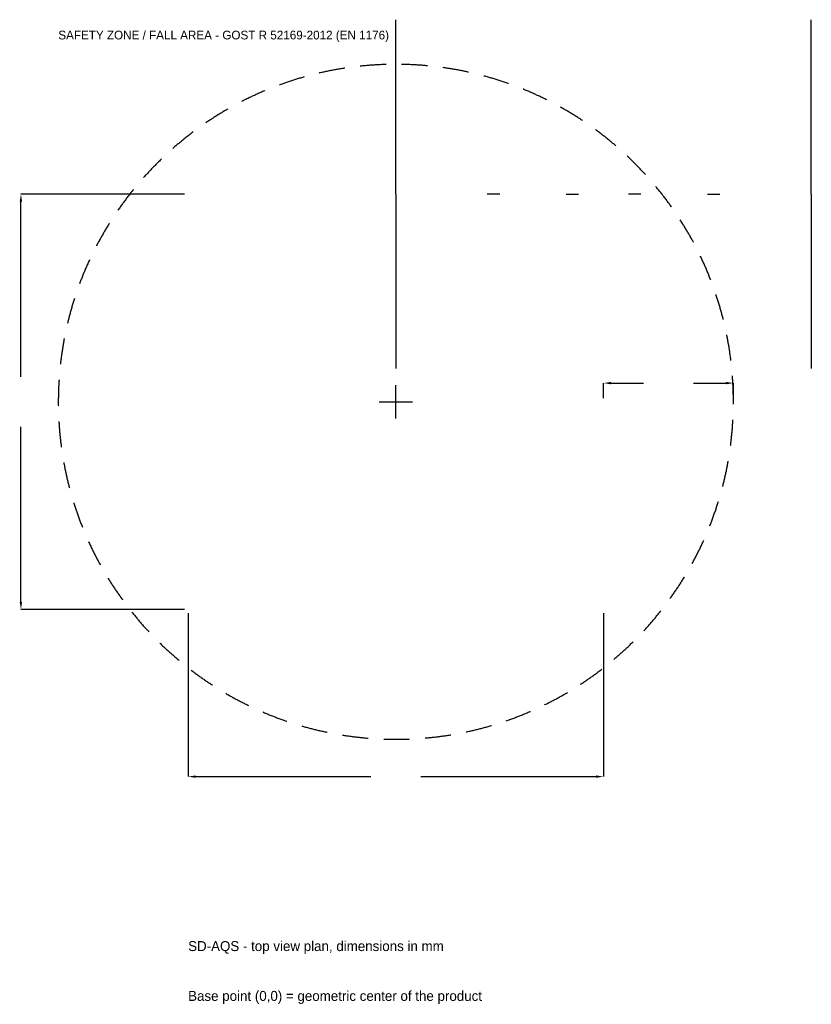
# Model space of a CAD drawing. Extents: x -7244 to 8000, y -11605 to 7360.
import ezdxf

# ---------------------------------------------------------------- set-up
doc = ezdxf.new("R2010")
doc.units = 0
doc.linetypes.add('DASHED', pattern=[800, 500, -300])
for name, color, linetype in [('GP_MAF_zona_bezopasnosti', 1, 'Continuous'), ('ZSK_DANNYE', 3, 'Continuous'), ('ZSK_KONTUR', 7, 'Continuous'), ('ZSK_RAZMERY', 8, 'Continuous')]:
    doc.layers.add(name, color=color, linetype=linetype)
doc.dimstyles.new('ORION', dxfattribs={"dimtxt": 240, "dimasz": 144, "dimexe": 1.25, "dimexo": 72, "dimtad": 1, "dimcen": 2.5, "dimazin": 3, "dimtfac": 1, "dimtmove": 0, "dimatfit": 3})

# ---------------------------------------------------------------- blocks, each defined once
blk = doc.blocks.new('_CLOSEDFILLED')
at = {"color": 0, "linetype": 'BYBLOCK'}
blk.add_solid([(-1, 0.16), (0, 0), (-1, -0.16)], dxfattribs=at)
blk = doc.blocks.new('*D1')
for p, q in [((-4000, -4072), (-4000, -7220)), ((4000, -4072), (4000, -7220)), ((-3856, -7220), (-480, -7220)), ((480, -7220), (3856, -7220))]:
    blk.add_line(p, q)
at = {"layer": 'Defpoints'}
for p in [(-4000, -4000), (4000, -4000), (-4000, -7220)]:
    blk.add_point(p, dxfattribs=at)
at = {"layer": 'ZSK_RAZMERY', "xscale": 144, "yscale": 144, "rotation": 180}
blk.add_blockref('_CLOSEDFILLED', (-4000, -7220), dxfattribs=at)
at = {"layer": 'ZSK_RAZMERY', "xscale": 144, "yscale": 144}
blk.add_blockref('_CLOSEDFILLED', (4000, -7220), dxfattribs=at)
blk = doc.blocks.new('*D2')
for p, q in [((-4072, 4000), (-7220, 4000)), ((-7220, 480), (-7220, 3856)), ((-7220, -3856), (-7220, -480)), ((-4072, -4000), (-7220, -4000))]:
    blk.add_line(p, q)
at = {"layer": 'Defpoints'}
for p in [(-4000, 4000), (-7220, -4000), (-4000, -4000)]:
    blk.add_point(p, dxfattribs=at)
at = {"layer": 'ZSK_RAZMERY', "xscale": 144, "yscale": 144}
for p, rotation in [((-7220, 4000), 90), ((-7220, -4000), 270)]:
    blk.add_blockref('_CLOSEDFILLED', p, dxfattribs=dict(at, rotation=rotation))
blk = doc.blocks.new('*D3')
for p, q in [((4000, 72), (4000, 360)), ((4144, 360), (4770, 360)), ((5730, 360), (6356, 360)), ((6500, 72), (6500, 360))]:
    blk.add_line(p, q)
at = {"layer": 'Defpoints'}
for p in [(4000, 360), (4000, 0), (6500, 0)]:
    blk.add_point(p, dxfattribs=at)
at = {"layer": 'ZSK_RAZMERY', "xscale": 144, "yscale": 144, "rotation": 180}
blk.add_blockref('_CLOSEDFILLED', (4000, 360), dxfattribs=at)
at = {"layer": 'ZSK_RAZMERY', "xscale": 144, "yscale": 144}
blk.add_blockref('_CLOSEDFILLED', (6500, 360), dxfattribs=at)
blk = doc.blocks.new('B1')
at = {"layer": 'GP_MAF_zona_bezopasnosti', "linetype": 'DASHED'}
blk.add_circle((0, 0), 6500, dxfattribs=at)
at = {"layer": 'ZSK_KONTUR'}
for p, q in [((0, 4000), (0, 7360)), ((8000, 4000), (8000, 7360)), ((0, 4000), (0, 640)), ((2000, 4000), (1760, 4000)), ((3280, 4000), (3520, 4000)), ((4720, 4000), (4480, 4000)), ((6000, 4000), (6240, 4000)), ((8000, 4000), (8000, 640))]:
    blk.add_line(p, q, dxfattribs=at)
at = {"layer": 'ZSK_RAZMERY'}
for p, q in [((0, -320), (0, 320)), ((-320, 0), (320, 0))]:
    blk.add_line(p, q, dxfattribs=at)
at = {"layer": 'GP_MAF_zona_bezopasnosti', "color": 1}
blk.add_text('SAFETY ZONE / FALL AREA - GOST R 52169-2012 (EN 1176)', height=168, dxfattribs=at).set_placement((-6500, 6980))
at = {"layer": 'ZSK_RAZMERY'}
dim = blk.add_linear_dim(base=(-7220, -4000), p1=(-4000, -4000), p2=(-4000, 4000), angle=90, dimstyle='ORION', dxfattribs=at)
dim.commit()
dim.dimension.update_dxf_attribs({"geometry": '*D2', "text_midpoint": (-7220, 0)})
for base, p1, p2, picture, middle in [((4000, 360), (4000, 0), (6500, 0), '*D3', (5250, 360)), ((-4000, -7220), (-4000, -4000), (4000, -4000), '*D1', (0, -7220))]:
    dim = blk.add_linear_dim(base=base, p1=p1, p2=p2, dimstyle='ORION', dxfattribs=at)
    dim.commit()
    dim.dimension.update_dxf_attribs({"geometry": picture, "text_midpoint": middle})

msp = doc.modelspace()

# ---------------------------------------------------------------- block references
msp.add_blockref('B1', (0, 0))

# ---------------------------------------------------------------- texts
at = {"layer": 'ZSK_DANNYE', "color": 3}
msp.add_text('SD-AQS - top view plan, dimensions in mm', height=192, dxfattribs=at).set_placement((-4000, -10580))
at = {"layer": 'ZSK_DANNYE', "color": 7}
msp.add_text('Base point (0,0) = geometric center of the product', height=192, dxfattribs=at).set_placement((-4000, -11540))

doc.saveas('drawing.dxf')
